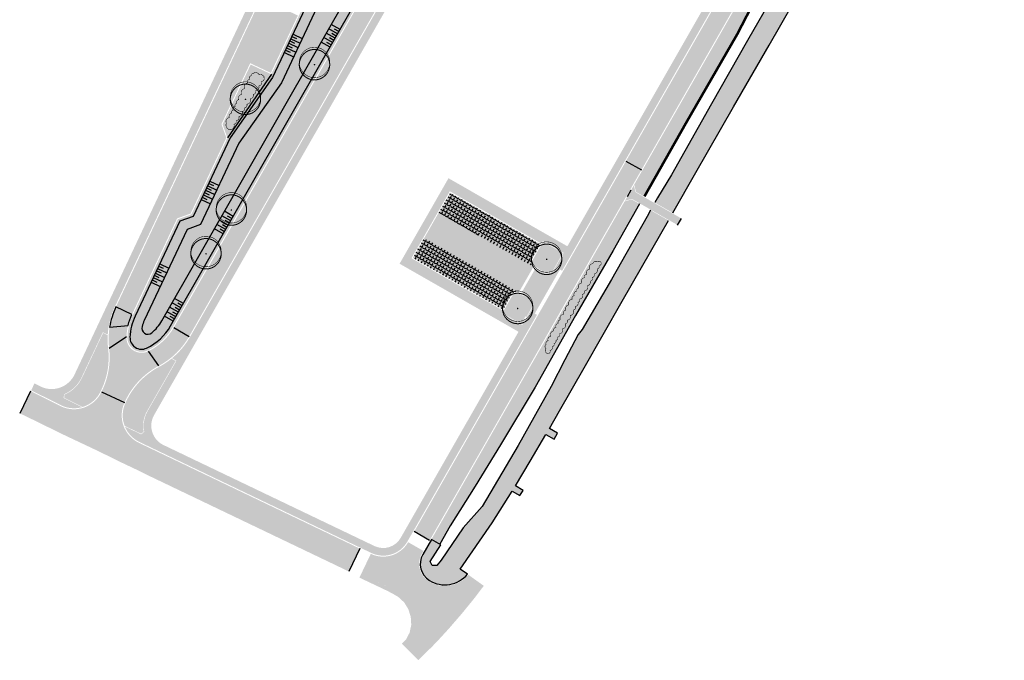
# Model space of a CAD drawing. Header units: inches. Extents: x 210501 to 210698, y 486425 to 486655.
# Tile 1 of 3: x 210501 to 210695, y 486425 to 486551. Entities that reach past the tile are written whole.
import ezdxf

# ---------------------------------------------------------------- set-up
doc = ezdxf.new("R2010")
doc.units = ezdxf.units.IN
doc.header["$MEASUREMENT"] = 0
doc.layers.add('KL_BSS_1', color=7, linetype='Continuous', true_color=0x992600)
for name, color, linetype in [('KL_GAZON', 73, 'Continuous'), ('KL_GROEN', 84, 'Continuous'), ('KL_HAAG_2', 64, 'Continuous'), ('KL_PARKEREN', 251, 'Continuous'), ('KL_VOETPAD_1', 25, 'Continuous'), ('KL_VOETPAD_2', 253, 'Continuous'), ('KL_WADI', 71, 'Continuous'), ('NW_BOOM', 88, 'Continuous'), ('NW_WADI', 3, 'Continuous')]:
    doc.layers.add(name, color=color, linetype=linetype)
doc.linetypes.add('BATTING', pattern='A,0.00254,-2.54,[134,ltypeshp.shx,S=2.54,R=0,X=-2.54,Y=0],-5.08,[134,ltypeshp.shx,S=2.54,R=180,X=2.54,Y=0],-2.54', length=10.16254)
pattern_1 = [(59.99999999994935, (0.00184568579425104, -0.001056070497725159), (-0.6049187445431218, 0.3492500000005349), [0.5079999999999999, -0.1905]), (149.9999999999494, (0.00184568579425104, -0.001056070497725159), (-0.3492500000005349, -0.6049187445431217), [0.5079999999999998, -0.1904999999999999])]

# ---------------------------------------------------------------- blocks, each defined once
blk = doc.blocks.new('TALUD')
at = {"color": 6}
for p, q in [((0, 0), (0.0001038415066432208, -4.000000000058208)), ((1.999999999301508, 5.192076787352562e-05), (2.000103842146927, -4.000000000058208)), ((3.999999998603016, 0.0001038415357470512), (4.000103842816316, -4.000000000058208)), ((5.999999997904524, 0.0001557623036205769), (6.000103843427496, -4.000000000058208)), ((7.999999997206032, 0.0002076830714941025), (8.000103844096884, -4.000000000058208))]:
    blk.add_line(p, q, dxfattribs=at)
for p, q in [((0.999999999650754, 2.596038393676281e-05), (1.000051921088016, -2.000000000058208)), ((2.999999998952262, 7.788115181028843e-05), (3.000051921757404, -2.000000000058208)), ((4.99999999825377, 0.000129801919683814), (5.00005192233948, -2.000000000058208)), ((6.999999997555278, 0.0001817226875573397), (7.000051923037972, -2.000000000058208))]:
    blk.add_line(p, q)
blk = doc.blocks.new('BOOM_G')
for points, const_width in [([(-2.325170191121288, -1.8956749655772, -49.80101822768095), (-2.165600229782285, -2.076096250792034, -0.5373179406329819)], 0.2), ([(-2.16521681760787, -2.076496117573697, -0.4799778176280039), (-1.555955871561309, 2.564956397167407, -1.975559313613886)], 0.2), ([(-2.314667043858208, -1.450824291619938, -996.703270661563), (-2.307040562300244, -1.460140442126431, -0.5373179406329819)], 0.09999999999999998)]:
    blk.add_lwpolyline(points, format="xyb", dxfattribs=dict(const_width=const_width))
at = {"const_width": 0.15}
blk.add_lwpolyline([(-0.05153804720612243, -0.05448696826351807, 1), (0.05153804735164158, 0.05448696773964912, 1)], format="xyb", close=True, dxfattribs=at)

msp = doc.modelspace()

# ---------------------------------------------------------------- hatches: boundary and pattern name
at = {"layer": 'KL_BSS_1', "ltscale": 0.2}
for points in [[(210564.9730872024, 486582.4910697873), (210570.2543213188, 486593.7101478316), (210576.642928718, 486607.2816508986), (210579.9862977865, 486614.3840662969), (210584.6060121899, 486624.1978589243), (210581.4393281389, 486625.6885339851), (210519.6289514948, 486494.3829673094), (210522.795635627, 486492.892292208), (210531.7097077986, 486511.828712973), (210540.4408045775, 486530.3764338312), (210546.1053926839, 486542.4098818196), (210551.4292321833, 486553.7194677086), (210559.649247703, 486571.1814838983)], [(210610.3911856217, 486622.0244826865), (210607.3529894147, 486623.7621143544), (210531.0335776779, 486490.3199404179), (210534.0717738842, 486488.5823087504)], [(210666.1444234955, 486596.4375161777), (210663.1062281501, 486598.1751493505), (210620.1746509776, 486523.1105904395), (210623.2128471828, 486521.3729587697)], [(210623.2128471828, 486521.3729587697), (210620.1746509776, 486523.1105904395), (210578.4345904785, 486450.1293622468), (210581.4727866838, 486448.391730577)], [(210599.0709952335, 486497.2897857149), (210601.9504991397, 486502.3245108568), (210583.2872938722, 486512.9985339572), (210580.407789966, 486507.9638088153)], [(210522.0335755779, 486490.7422375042), (210518.3934631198, 486490.3929021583, 0.06995681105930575), (210518.3061451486, 486486.2168481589), (210521.7108843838, 486488.4840654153, -0.04971193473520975)], [(210534.0717738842, 486488.5823087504), (210531.0335776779, 486490.3199404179, -0.1527952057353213), (210525.9989490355, 486485.6482047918), (210528.0580176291, 486482.7665430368, 0.1422533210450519)], [(210525.9989490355, 486485.6482047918, -0.5653393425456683), (210521.7108843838, 486488.4840654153), (210518.3061451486, 486486.2168481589, -0.1408336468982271), (210516.977521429, 486478.0383857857), (210516.8019180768, 486477.6662254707), (210521.3473694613, 486475.5824983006), (210521.4994165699, 486475.904735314, -0.1623723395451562), (210528.0580176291, 486482.7665430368)], [(210521.3473694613, 486475.5824983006), (210516.8019180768, 486477.6662254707, -0.4206816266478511), (210508.69633885, 486474.8580561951), (210502.8323163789, 486477.7846388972), (210500.6706441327, 486473.425979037), (210501.8148461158, 486472.8909437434), (210509.3688461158, 486469.1909437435), (210516.1358461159, 486465.9979437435), (210520.6108461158, 486463.7969437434), (210524.1048461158, 486462.1429437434), (210526.1097659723, 486461.1455814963), (210565.5555849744, 486442.2730820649), (210567.7135238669, 486446.7834367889), (210524.1841170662, 486467.6096922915, -0.4126392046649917)]]:
    msp.add_hatch(color=256, dxfattribs=at).paths.add_polyline_path(points)
h = msp.add_hatch(color=256, dxfattribs=at)
edge = h.paths.add_edge_path()
edge.add_arc((210533.2004545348, 486487.9943598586), 14.99999999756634, 154.7919025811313, 170.7987444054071)
edge.add_line((210518.3934631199, 486490.3929021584), (210522.0335755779, 486490.7422375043))
edge.add_arc((210533.2004528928, 486487.9943564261), 11.49999997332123, 154.7991687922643, 166.1756485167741, ccw=False)
edge.add_line((210522.7950128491, 486492.8909692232), (210519.6289514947, 486494.3829673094))
h = msp.add_hatch(color=256, dxfattribs=at)
h.dxf.hatch_style = 1
h.paths.add_polyline_path([(210592.1448461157, 486439.4469437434), (210589.7178461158, 486441.1869437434), (210589.1097401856, 486441.6331606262, -0.3794722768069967), (210581.3199131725, 486440.3401031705, -0.4448614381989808), (210580.2790467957, 486446.3045126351), (210577.2430696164, 486448.0460242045, -0.392911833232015), (210569.8784941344, 486445.7476261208), (210567.9502765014, 486441.7277726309), (210570.6412324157, 486440.4303353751), (210571.6925392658, 486439.9326395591), (210572.7438461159, 486439.4349437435), (210573.6298461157, 486439.0039437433), (210574.5048461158, 486438.5529437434), (210575.7218461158, 486437.8339437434), (210577.0428461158, 486436.6029437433), (210577.9788461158, 486435.0829437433), (210578.4788461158, 486433.4159437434), (210578.5888461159, 486431.6799437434), (210578.2338461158, 486429.9449437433), (210577.3848461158, 486428.3749437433), (210576.5658461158, 486427.4509437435), (210579.2408461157, 486424.7759437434), (210582.1308461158, 486427.6479437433), (210583.2858461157, 486428.8529437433), (210585.3238461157, 486431.0829437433), (210587.8278461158, 486433.9769437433), (210590.3288461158, 486437.0469437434)])
h = msp.add_hatch(color=16, dxfattribs=at)
h.dxf.hatch_style = 1
h.paths.add_polyline_path([(210575.7218461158, 486437.8339437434), (210574.5048461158, 486438.5529437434), (210573.6298461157, 486439.0039437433), (210570.6412324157, 486440.4303353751), (210567.9502765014, 486441.7277726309), (210567.6369050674, 486441.0634648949), (210571.3848461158, 486439.2844437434), (210572.4178461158, 486438.7989437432), (210573.3168461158, 486438.3599437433), (210574.1678461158, 486437.9159437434), (210575.2858461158, 486437.2589437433), (210576.4488461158, 486436.1889437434), (210577.2818461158, 486434.8389437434), (210577.7518461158, 486433.3409437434), (210577.8528461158, 486431.7689437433), (210577.5248461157, 486430.2119437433), (210576.7918461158, 486428.8309437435), (210575.985360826, 486428.0517969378), (210576.5658461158, 486427.4509437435), (210577.3848461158, 486428.3749437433), (210578.2338461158, 486429.9449437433), (210578.5888461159, 486431.6799437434), (210578.4788461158, 486433.4159437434), (210577.9788461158, 486435.0829437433), (210577.0428461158, 486436.6029437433)])
at = {"layer": 'KL_GAZON', "ltscale": 0.2}
h = msp.add_hatch(color=256, dxfattribs=at)
h.dxf.hatch_style = 1
edge = h.paths.add_edge_path()
edge.add_line((210530.8599651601, 486490.4192313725), (210607.1793782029, 486623.8614075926))
edge.add_arc((210601.9710418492, 486626.8402047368), 6.000000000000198, 330.2335208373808, 420.2019787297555)
edge.add_line((210604.952705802, 486632.046900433), (210601.4131106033, 486634.073883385))
edge.add_arc((210596.4436706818, 486625.3960572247), 9.999999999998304, 60.20197872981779, 154.7919028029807)
edge.add_line((210587.3960019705, 486629.6551288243), (210586.5911418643, 486627.9453412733))
edge.add_line((210586.5911418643, 486627.9453412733), (210587.5488612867, 486625.2839932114))
edge.add_line((210587.5488612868, 486625.2839932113), (210582.7933159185, 486615.1816509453))
edge.add_line((210582.7933159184, 486615.1816509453), (210577.816884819, 486604.6100747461))
edge.add_line((210577.8168848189, 486604.6100747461), (210573.0613394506, 486594.5077324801))
edge.add_line((210573.0613394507, 486594.5077324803), (210569.3106729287, 486580.6702595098))
edge.add_line((210569.3106729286, 486580.6702595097), (210563.8164705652, 486568.9987668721))
edge.add_line((210563.8164705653, 486568.9987668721), (210555.7668179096, 486551.898657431))
edge.add_line((210555.7668179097, 486551.8986574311), (210550.2726155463, 486540.2271647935))
edge.add_line((210550.2726155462, 486540.2271647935), (210541.6147606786, 486527.7048576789))
edge.add_line((210541.6147606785, 486527.7048576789), (210534.5167259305, 486512.6262976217))
edge.add_line((210534.5167259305, 486512.6262976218), (210531.8553778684, 486511.6685781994))
edge.add_line((210531.8553778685, 486511.6685781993), (210522.9765872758, 486492.8071073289))
edge.add_arc((210533.2004529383, 486487.9943564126), 11.3000000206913, 154.7919028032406, 177.5594016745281)
edge.add_arc((210524.7081631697, 486488.3563169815), 2.799999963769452, 177.5594016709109, 295.4842212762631)
edge.add_arc((210521.050931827, 486496.0292992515), 11.29999984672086, 295.4842212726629, 330.2335208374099)
edge = h.paths.add_edge_path(flags=16)
edge.add_arc((210524.7081630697, 486488.3563168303), 2.299999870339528, 177.5594027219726, 295.4842194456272)
edge.add_arc((210521.0509320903, 486496.0292989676), 10.79999947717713, 295.4842194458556, 330.2335208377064)
edge.add_line((210530.4259370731, 486490.6674643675), (210606.7453501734, 486624.1096406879))
edge.add_arc((210601.9710418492, 486626.8402047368), 5.499999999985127, 330.2335208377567, 420.2019787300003)
edge.add_line((210604.704233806, 486631.613009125), (210601.4954260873, 486633.4505634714))
edge.add_arc((210597.5198741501, 486626.5083025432), 7.999999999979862, 60.20197872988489, 154.7919028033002)
edge.add_line((210590.281739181, 486629.9155598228), (210583.157491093, 486614.7813140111))
edge.add_line((210583.1574910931, 486614.7813140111), (210578.3574765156, 486604.5845045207))
edge.add_line((210578.3574765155, 486604.5845045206), (210573.4255146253, 486594.1073955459))
edge.add_line((210573.4255146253, 486594.1073955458), (210569.9760099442, 486580.9096893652))
edge.add_line((210569.9760099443, 486580.9096893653), (210564.0559004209, 486568.3334298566))
edge.add_line((210564.0559004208, 486568.3334298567), (210556.4321549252, 486552.1380872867))
edge.add_line((210556.4321549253, 486552.1380872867), (210550.5120454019, 486539.561827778))
edge.add_line((210550.5120454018, 486539.561827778), (210542.1553523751, 486527.6792874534))
edge.add_line((210542.1553523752, 486527.6792874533), (210534.8809011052, 486512.2259606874))
edge.add_line((210534.8809011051, 486512.2259606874), (210532.219553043, 486511.268241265))
edge.add_line((210532.2195530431, 486511.2682412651), (210523.4289707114, 486492.5941537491))
edge.add_arc((210533.2004529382, 486487.9943564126), 10.80000002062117, 154.7919028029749, 177.5594027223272)
edge = h.paths.add_edge_path(flags=0)
edge.add_arc((210525.927605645, 486490.2002297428), 1.199999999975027, 163.1270474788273, 309.91628131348)
edge.add_arc((210521.050933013, 486496.0292979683), 8.799998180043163, 309.9162813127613, 330.2335208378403)
edge.add_line((210528.689824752, 486491.6603963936), (210605.0092380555, 486625.1025730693))
edge.add_arc((210601.9710418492, 486626.8402047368), 3.500000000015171, 330.2335208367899, 420.2019787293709)
edge.add_line((210603.7103458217, 486629.8774438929), (210600.501538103, 486631.7149982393))
edge.add_arc((210597.5198741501, 486626.5083025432), 5.999999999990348, 60.20197872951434, 154.7919028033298)
edge.add_line((210592.0912729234, 486629.0637455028), (210584.9670248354, 486613.9294996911))
edge.add_line((210584.9670248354, 486613.9294996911), (210580.1670102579, 486603.7326902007))
edge.add_line((210580.1670102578, 486603.7326902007), (210575.3137711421, 486593.4228142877))
edge.add_line((210575.3137711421, 486593.4228142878), (210571.864266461, 486580.2251081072))
edge.add_line((210571.864266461, 486580.2251081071), (210565.8654341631, 486567.4816155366))
edge.add_line((210565.8654341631, 486567.4816155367), (210558.2416886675, 486551.2862729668))
edge.add_line((210558.2416886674, 486551.2862729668), (210552.2477316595, 486538.5531371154))
edge.add_line((210552.2477316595, 486538.5531371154), (210543.8910386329, 486526.6705967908))
edge.add_line((210543.8910386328, 486526.6705967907), (210536.3376018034, 486510.6246129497))
edge.add_line((210536.3376018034, 486510.6246129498), (210533.6762537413, 486509.6668935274))
edge.add_line((210533.6762537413, 486509.6668935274), (210525.2384485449, 486491.7422206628))
edge.add_arc((210533.1998071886, 486487.9945153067), 8.799348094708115, 154.7919028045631, 163.1270474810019)
h = msp.add_hatch(color=256, dxfattribs=at)
h.dxf.hatch_style = 1
edge = h.paths.add_edge_path()
edge.add_line((210625.8459481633, 486514.9394610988), (210629.393031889, 486512.9107820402))
edge.add_line((210629.393031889, 486512.9107820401), (210633.9303500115, 486520.8516782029))
edge.add_line((210633.9303500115, 486520.851678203), (210641.3664614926, 486533.8042201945))
edge.add_line((210641.3664614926, 486533.8042201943), (210648.3842852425, 486545.9700809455))
edge.add_line((210648.3842852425, 486545.9700809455), (210655.5805365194, 486558.4985332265))
edge.add_line((210655.5805365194, 486558.4985332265), (210662.4173049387, 486570.43978105))
edge.add_line((210662.4173049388, 486570.43978105), (210670.6788461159, 486584.9519437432))
edge.add_line((210670.6788461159, 486584.9519437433), (210679.7058461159, 486600.6759437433))
edge.add_line((210679.705846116, 486600.6759437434), (210686.702846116, 486612.8909437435))
edge.add_line((210686.702846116, 486612.8909437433), (210690.589846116, 486619.6919437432))
edge.add_line((210690.589846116, 486619.6919437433), (210692.3938461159, 486617.9189437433))
edge.add_line((210692.393846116, 486617.9189437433), (210694.747846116, 486622.0609437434))
edge.add_line((210694.747846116, 486622.0609437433), (210692.6697611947, 486623.237678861))
edge.add_arc((210680.266668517, 486631.8500706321), 15.09999999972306, 291.3008393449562, 325.2248708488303, ccw=False)
edge.add_line((210685.7519681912, 486617.7816134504), (210682.9161273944, 486616.675917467))
edge.add_line((210682.9161273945, 486616.675917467), (210681.1250300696, 486613.0060888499))
edge.add_line((210681.1250300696, 486613.00608885), (210681.7181983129, 486612.1601057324))
edge.add_line((210681.7181983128, 486612.1601057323), (210677.7902991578, 486605.2094173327))
edge.add_line((210677.7902991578, 486605.2094173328), (210676.6078461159, 486602.7599437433))
edge.add_line((210676.607846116, 486602.7599437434), (210667.0838461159, 486587.2379437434))
edge.add_line((210667.083846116, 486587.2379437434), (210662.707342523, 486579.1634247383))
edge.add_line((210662.7073425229, 486579.1634247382), (210657.2351025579, 486569.6242864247))
edge.add_line((210657.235102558, 486569.6242864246), (210649.0473318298, 486555.2690108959))
edge.add_line((210649.0473318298, 486555.269010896), (210648.3083545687, 486554.1867569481))
edge.add_line((210648.3083545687, 486554.1867569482), (210644.1378212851, 486546.8777443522))
edge.add_line((210644.1378212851, 486546.8777443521), (210637.0231884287, 486534.3886422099))
edge.add_line((210637.0231884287, 486534.3886422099), (210629.1416073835, 486520.3973115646))
edge.add_line((210629.1416073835, 486520.3973115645), (210626.3592156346, 486515.8754830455))
edge.add_line((210626.3592156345, 486515.8754830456), (210625.8459481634, 486514.9394610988))
edge = h.paths.add_edge_path()
edge.add_line((210628.5496428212, 486511.4347416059), (210625.0284437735, 486513.4486164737))
edge.add_line((210625.0284437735, 486513.4486164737), (210624.3555636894, 486512.2215164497))
edge.add_line((210624.3555636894, 486512.2215164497), (210617.2991401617, 486499.7671802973))
edge.add_line((210617.2991401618, 486499.7671802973), (210611.5358059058, 486489.9604357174))
edge.add_line((210611.5358059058, 486489.9604357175), (210610.7693431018, 486488.9517857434))
edge.add_line((210610.7693431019, 486488.9517857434), (210608.1224093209, 486483.9419826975))
edge.add_line((210608.1224093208, 486483.9419826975), (210605.4488743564, 486478.6895412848))
edge.add_line((210605.4488743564, 486478.6895412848), (210598.9200703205, 486467.0791800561))
edge.add_line((210598.9200703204, 486467.0791800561), (210591.8124692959, 486455.1025811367))
edge.add_line((210591.812469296, 486455.1025811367), (210588.0792780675, 486450.8646334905))
edge.add_line((210588.0792780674, 486450.8646334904), (210583.7610262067, 486444.4894818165))
edge.add_line((210583.7610262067, 486444.4894818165), (210582.8633843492, 486443.4495899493))
edge.add_line((210582.8633843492, 486443.4495899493), (210581.988870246, 486443.4495899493))
edge.add_line((210581.988870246, 486443.4495899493), (210581.5918432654, 486444.2378762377))
edge.add_line((210581.5918432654, 486444.2378762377), (210583.6818461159, 486447.5139437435))
edge.add_line((210583.6818461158, 486447.5139437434), (210581.8125925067, 486448.5830235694))
edge.add_line((210581.8125925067, 486448.5830235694), (210580.1235122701, 486445.6297180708))
edge.add_arc((210583.4221252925, 486443.7431465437), 3.799999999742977, 150.2335207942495, 238.2945195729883)
edge.add_arc((210584.4696016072, 486445.4387924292), 5.793093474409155, 238.2945195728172, 320.7049321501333)
edge.add_line((210588.9528461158, 486441.7699437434), (210587.5178461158, 486442.7599437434))
edge.add_line((210587.5178461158, 486442.7599437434), (210593.8148461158, 486451.8469437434))
edge.add_line((210593.8148461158, 486451.8469437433), (210597.7728461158, 486458.1229437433))
edge.add_line((210597.7728461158, 486458.1229437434), (210599.2376404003, 486457.221531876))
edge.add_line((210599.2376404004, 486457.221531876), (210599.8808041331, 486458.2242815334))
edge.add_line((210599.8808041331, 486458.2242815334), (210598.4118461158, 486459.1259437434))
edge.add_line((210598.4118461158, 486459.1259437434), (210601.2708461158, 486464.0089437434))
edge.add_line((210601.2708461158, 486464.0089437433), (210604.3792379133, 486469.2751917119))
edge.add_line((210604.3792379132, 486469.275191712), (210606.0135045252, 486468.3623293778))
edge.add_line((210606.0135045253, 486468.3623293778), (210606.693112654, 486469.5407358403))
edge.add_line((210606.693112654, 486469.5407358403), (210605.0697830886, 486470.4459574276))
edge.add_line((210605.0697830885, 486470.4459574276), (210607.0488229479, 486473.9103897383))
edge.add_line((210607.0488229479, 486473.9103897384), (210611.9068120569, 486482.4172873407))
edge.add_line((210611.9068120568, 486482.4172873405), (210619.4271787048, 486495.4986783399))
edge.add_line((210619.4271787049, 486495.4986783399), (210627.0205969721, 486508.7587127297))
edge.add_line((210627.0205969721, 486508.7587127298), (210628.5496428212, 486511.4347416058))
h = msp.add_hatch(color=256, dxfattribs=at)
h.dxf.hatch_style = 1
h.paths.add_polyline_path([(210621.7799088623, 486518.4646624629), (210622.1668904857, 486517.0436198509), (210623.6626897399, 486516.1881292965), (210631.8458464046, 486530.5979383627), (210641.9541750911, 486548.1032894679), (210645.6841222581, 486555.3998620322), (210655.4046988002, 486572.2918121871), (210666.8325597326, 486592.3157408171), (210668.4392295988, 486595.1251237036), (210666.3180346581, 486596.3382228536)])
h.paths.add_polyline_path([(210622.8303338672, 486514.7057786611), (210621.3228979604, 486515.5679245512), (210619.9018553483, 486515.180942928), (210581.8125925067, 486448.5830235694), (210583.46482622, 486447.6380636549), (210585.5164700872, 486451.2873812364), (210590.4398204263, 486459.1030175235), (210595.4575560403, 486467.1996169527), (210602.2533576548, 486478.5676423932), (210610.2478423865, 486492.7166605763), (210617.6820236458, 486505.5120656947)])
at = {"layer": 'KL_GAZON', "ltscale": 0.2, "true_color": 0x75b03b}
for points in [[(210585.5213917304, 486516.9047862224), (210583.2872938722, 486512.9985339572), (210601.9504991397, 486502.3245108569, -0.4142135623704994), (210601.5789092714, 486503.6890331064), (210603.316540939, 486506.7272293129)], [(210580.407789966, 486507.9638088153), (210578.1736921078, 486504.0575565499), (210595.9688413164, 486493.8799996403), (210597.7064729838, 486496.9181958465, -0.4142135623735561), (210599.0709952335, 486497.2897857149)]]:
    msp.add_hatch(color=75, dxfattribs=at).paths.add_polyline_path(points)
at = {"layer": 'KL_GROEN', "ltscale": 0.2}
for points in [[(210550.2726155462, 486540.2271647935), (210546.2011646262, 486542.1437470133), (210540.6570412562, 486530.3662057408), (210541.6147606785, 486527.7048576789)], [(210607.7439304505, 486505.0014776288), (210603.8376784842, 486507.235575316), (210603.5894453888, 486506.8015472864), (210601.7525204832, 486503.5897398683, 0.4142135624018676), (210602.0497923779, 486502.4981220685), (210602.9178484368, 486502.0016558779), (210602.8682018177, 486501.914850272), (210604.3947463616, 486501.0417756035), (210605.6793367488, 486501.3915982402)], [(210518.1075543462, 486486.1931480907, -0.04355100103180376), (210518.0237019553, 486488.8347056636), (210517.1092833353, 486489.265156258), (210512.9358825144, 486480.3994804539, -0.186409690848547), (210509.4959544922, 486477.1152778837), (210509.4475707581, 486476.494852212), (210513.0791634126, 486474.682417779, 0.2110045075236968), (210516.621042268, 486477.751571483), (210516.7966456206, 486478.1237317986, 0.1408336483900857)], [(210531.4170054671, 486483.7391032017), (210530.6022576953, 486484.2050808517, -0.04839081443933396), (210528.1514454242, 486482.5897062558, 0.1623723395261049), (210521.6802923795, 486475.8193893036), (210521.5282452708, 486475.49715229, 0.2038568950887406), (210521.352691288, 486470.959771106), (210524.603522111, 486469.4044401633), (210525.1205337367, 486469.8487284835, -0.1811667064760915), (210525.774466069, 486473.8732944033)]]:
    msp.add_hatch(color=256, dxfattribs=at).paths.add_polyline_path(points)
h = msp.add_hatch(color=256, dxfattribs=at)
h.dxf.hatch_style = 1
edge = h.paths.add_edge_path()
edge.add_arc((210604.9645649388, 486485.7868136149), 0.6737539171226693, 144.9050562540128, 254.90505615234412, ccw=False)
edge.add_arc((210604.7195829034, 486486.5877992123), 0.5146776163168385, 123.4803665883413, 233.4803664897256, ccw=False)
edge.add_arc((210604.8838613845, 486487.2255878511), 0.4943279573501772, 94.94846329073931, 204.9484631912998, ccw=False)
edge.add_arc((210605.4172556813, 486487.9860522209), 0.6353179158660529, 94.94846328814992, 204.9484631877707, ccw=False)
edge.add_arc((210606.0443089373, 486488.9362102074), 0.7520292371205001, 94.94846328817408, 204.9484631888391, ccw=False)
edge.add_arc((210606.4272235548, 486489.8937515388), 0.4938684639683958, 94.9484632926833, 204.9484631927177, ccw=False)
edge.add_arc((210606.8735169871, 486490.6132192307), 0.5392092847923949, 94.94846329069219, 204.9484631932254, ccw=False)
edge.add_arc((210607.2725148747, 486491.3576757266), 0.4913598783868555, 94.94846328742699, 204.9484631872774, ccw=False)
edge.add_arc((210607.9261283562, 486492.1709915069), 0.7676271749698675, 94.9484632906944, 204.9484631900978, ccw=False)
edge.add_arc((210608.3922820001, 486493.1834224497), 0.5871580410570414, 94.9484632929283, 204.9484631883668, ccw=False)
edge.add_arc((210608.9977831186, 486494.0736411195), 0.7236772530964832, 94.94846329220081, 204.9484631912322, ccw=False)
edge.add_arc((210609.6374486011, 486495.1212422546), 0.7743457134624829, 94.94846328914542, 204.9484631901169, ccw=False)
edge.add_arc((210610.0129095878, 486496.0984448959), 0.4877708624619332, 94.94846328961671, 204.9484631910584, ccw=False)
edge.add_arc((210610.5675539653, 486496.8619992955), 0.6581311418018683, 94.94846329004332, 204.9484631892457, ccw=False)
edge.add_arc((210610.8802779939, 486497.6895708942), 0.4075209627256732, 94.94846329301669, 204.9484631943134, ccw=False)
edge.add_arc((210611.4924467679, 486498.3967152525), 0.7139409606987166, 94.94846329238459, 204.9484631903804, ccw=False)
edge.add_arc((210612.0958168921, 486499.4173406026), 0.7333887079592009, 94.94846328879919, 204.9484631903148, ccw=False)
edge.add_arc((210612.4641364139, 486500.3487730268), 0.4759978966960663, 94.94846329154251, 204.9484631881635, ccw=False)
edge.add_arc((210613.0655115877, 486501.1218656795), 0.7085512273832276, 94.94846328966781, 204.9484631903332, ccw=False)
edge.add_arc((210613.6999736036, 486502.1513694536), 0.7671676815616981, 94.94846328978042, 204.9484631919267, ccw=False)
edge.add_arc((210614.249421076, 486502.7434977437), 0.6392477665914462, 54.37454478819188, 164.3745446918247, ccw=False)
edge.add_arc((210614.9110440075, 486503.0074610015), 0.3860463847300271, 28.531275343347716, 138.5312752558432, ccw=False)
edge.add_arc((210614.8038812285, 486502.9845538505), 0.4921174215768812, -85.08733423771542, 24.9126656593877, ccw=False)
edge.add_arc((210614.4306609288, 486502.3013271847), 0.4579783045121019, -85.0873342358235, 24.912665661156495, ccw=False)
edge.add_arc((210613.8737879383, 486501.5681739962), 0.6572494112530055, -85.08733423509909, 24.912665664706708, ccw=False)
edge.add_arc((210613.4788696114, 486500.7037762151), 0.4974947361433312, -85.08733423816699, 24.912665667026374, ccw=False)
edge.add_arc((210613.0419321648, 486499.9853844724), 0.5287402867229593, -85.08733423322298, 24.912665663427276, ccw=False)
edge.add_arc((210612.538559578, 486499.2037631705), 0.6049416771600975, -85.08733423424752, 24.91266566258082, ccw=False)
edge.add_arc((210611.9158014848, 486498.2877405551), 0.7437707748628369, -85.08733423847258, 24.912665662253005, ccw=False)
edge.add_arc((210611.5630958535, 486497.3533037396), 0.4591208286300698, -85.0873342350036, 24.91266566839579, ccw=False)
edge.add_arc((210610.9909351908, 486496.6118663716), 0.6742134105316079, -85.08733423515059, 24.912665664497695, ccw=False)
edge.add_arc((210610.6518370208, 486495.7558180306), 0.4375494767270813, -85.08733423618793, 24.91266566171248, ccw=False)
edge.add_arc((210610.1636320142, 486495.0757242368), 0.5796074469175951, -85.0873342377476, 24.912665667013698, ccw=False)
edge.add_arc((210609.7652521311, 486494.2901636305), 0.4939802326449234, -85.08733423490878, 24.912665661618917, ccw=False)
edge.add_arc((210609.1119407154, 486493.4749176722), 0.7669814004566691, -85.08733423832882, 24.912665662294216, ccw=False)
edge.add_arc((210608.5862491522, 486492.4360884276), 0.6520459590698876, -85.08733423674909, 24.912665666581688, ccw=False)
edge.add_arc((210608.194827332, 486491.5787059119), 0.4931481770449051, -85.08733423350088, 24.912665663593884, ccw=False)
edge.add_arc((210607.5952939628, 486490.7892994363), 0.7076074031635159, -85.08733423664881, 24.91266566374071, ccw=False)
edge.add_arc((210607.0414395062, 486489.7989072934), 0.6774919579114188, -85.0873342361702, 24.9126656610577, ccw=False)
edge.add_arc((210606.6769870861, 486488.9276861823), 0.4658145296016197, -85.08733423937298, 24.912665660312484, ccw=False)
edge.add_arc((210606.3126535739, 486488.2758394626), 0.4456961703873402, -85.0873342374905, 24.91266566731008, ccw=False)
edge.add_arc((210605.9512601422, 486487.6462029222), 0.4405548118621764, -85.08733423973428, 24.912665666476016, ccw=False)
edge.add_arc((210605.5919831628, 486487.0228763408), 0.4377357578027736, -85.08733423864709, 24.912665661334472, ccw=False)
edge.add_arc((210605.1443415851, 486486.3614293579), 0.5348999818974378, -85.08733423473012, 24.91266566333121, ccw=False)
edge.add_arc((210604.7472903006, 486485.6228072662), 0.4882939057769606, -85.0873342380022, 24.91266566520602, ccw=False)
h = msp.add_hatch(color=256, dxfattribs=at)
edge = h.paths.add_edge_path()
edge.add_line((210600.3032126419, 486491.9916085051), (210600.1005067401, 486492.1075418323))
edge.add_line((210600.1005067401, 486492.1075418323), (210600.338810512, 486492.5242087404))
edge.add_line((210600.3388105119, 486492.5242087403), (210600.5415164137, 486492.4082754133))
edge.add_line((210600.5415164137, 486492.4082754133), (210601.7657718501, 486494.5488488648))
edge.add_line((210601.7657718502, 486494.5488488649), (210601.4159492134, 486495.833439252))
edge.add_line((210601.4159492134, 486495.8334392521), (210599.8894046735, 486496.7065139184))
edge.add_line((210599.8894046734, 486496.7065139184), (210599.8397580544, 486496.6197083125))
edge.add_line((210599.8397580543, 486496.6197083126), (210598.9717019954, 486497.1161745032))
edge.add_arc((210598.5745290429, 486496.4217296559), 0.8000000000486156, 60.23352084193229, 150.2335208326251)
edge.add_line((210597.8800841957, 486496.8189026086), (210596.0431592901, 486493.6070951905))
edge.add_line((210596.04315929, 486493.6070951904), (210595.7949261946, 486493.173067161))
edge.add_line((210595.7949261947, 486493.173067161), (210599.7011781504, 486490.9389694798))
edge.add_line((210599.7011781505, 486490.9389694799), (210600.3032126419, 486491.9916085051))
at = {"layer": 'KL_PARKEREN', "ltscale": 0.2}
for points in [[(210555.5006831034, 486551.8028854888), (210551.4292321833, 486553.7194677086), (210546.1053926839, 486542.4098818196), (210550.176843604, 486540.4932995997)], [(210541.3985239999, 486527.7150857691), (210540.4408045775, 486530.3764338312), (210531.7097077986, 486511.828712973), (210534.3710558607, 486512.7864323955)]]:
    msp.add_hatch(color=256, dxfattribs=at).paths.add_polyline_path(points)
at = {"layer": 'KL_PARKEREN'}
h = msp.add_hatch(dxfattribs=at)
h.set_pattern_fill('ANGLE', color=256, scale=0.1, angle=59.99999999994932, style=0)
h.set_pattern_definition(pattern_1)
h.paths.add_polyline_path([(210585.5213917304, 486516.9047862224), (210583.2872938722, 486512.9985339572), (210601.9504991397, 486502.3245108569, -0.4142135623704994), (210601.5789092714, 486503.6890331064), (210603.316540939, 486506.7272293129)])
h = msp.add_hatch(dxfattribs=at)
h.set_pattern_fill('ANGLE', color=256, scale=0.1, angle=59.99999999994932, style=0)
h.set_pattern_definition(pattern_1)
h.paths.add_polyline_path([(210580.407789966, 486507.9638088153), (210578.1736921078, 486504.0575565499), (210595.9688413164, 486493.8799996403), (210597.7064729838, 486496.9181958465, -0.4142135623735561), (210599.0709952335, 486497.2897857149)])
at = {"layer": 'KL_VOETPAD_1', "ltscale": 0.2}
h = msp.add_hatch(color=256, dxfattribs=at)
h.dxf.hatch_style = 1
h.paths.add_polyline_path([(210511.4882555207, 486481.08093191), (210512.8454058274, 486480.4420711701), (210517.0613973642, 486489.3982236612), (210518.0300390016, 486488.9422482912, -0.09467201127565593), (210519.4479980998, 486494.4681486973), (210581.2583747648, 486625.7737154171), (210579.98641564, 486626.5935502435)])
h = msp.add_hatch(color=256, dxfattribs=at)
h.dxf.hatch_style = 1
h.paths.add_polyline_path([(210580.7737840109, 486566.8151543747), (210581.518483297, 486568.1172384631), (210583.1071751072, 486570.8950178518), (210581.8050910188, 486571.6397171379), (210534.245385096, 486488.4830155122, -0.09144281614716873), (210530.685401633, 486484.2727283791), (210531.553457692, 486483.7762621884), (210525.861272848, 486473.8236498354), (210527.1633569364, 486473.0789505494)])
h = msp.add_hatch(color=256, dxfattribs=at)
h.dxf.hatch_style = 1
h.paths.add_polyline_path([(210645.7967896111, 486568.3129688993), (210645.5363727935, 486568.4619087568), (210644.4947055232, 486569.0576681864), (210608.6250819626, 486506.3407207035), (210607.8803826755, 486505.0386366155), (210606.2916908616, 486502.2608572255), (210607.1597469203, 486501.7643910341), (210607.5937749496, 486501.5161579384)])
h = msp.add_hatch(color=256, dxfattribs=at)
h.dxf.hatch_style = 1
h.paths.add_polyline_path([(210575.7673785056, 486448.8900240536), (210577.0694625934, 486448.1453247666), (210602.6291130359, 486492.8355973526), (210602.1950850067, 486493.0838304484), (210601.3270289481, 486493.5802966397), (210599.7383371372, 486490.8025172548), (210598.9936378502, 486489.5004331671)])
at = {"layer": 'KL_VOETPAD_2', "ltscale": 0.2}
h = msp.add_hatch(color=256, dxfattribs=at)
h.dxf.hatch_style = 1
h.paths.add_polyline_path([(210577.9007876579, 486503.9832385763), (210585.4470737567, 486517.1776906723), (210603.502639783, 486506.8511939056), (210603.8005194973, 486507.3720275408), (210607.8803826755, 486505.0386366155), (210608.6250819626, 486506.3407207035), (210585.1875686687, 486519.7453076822), (210575.556124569, 486502.9050201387), (210598.9936378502, 486489.5004331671), (210599.7383371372, 486490.8025172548), (210595.6584739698, 486493.1359081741), (210595.9563536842, 486493.6567418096)])
h = msp.add_hatch(color=256, dxfattribs=at)
h.dxf.hatch_style = 1
h.paths.add_polyline_path([(210621.7096979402, 486518.3419007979), (210619.9720662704, 486515.3037045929), (210621.3365885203, 486515.6752944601), (210630.3419047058, 486510.5248954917), (210631.0870842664, 486511.8267048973), (210622.0812878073, 486516.9773785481)])
h = msp.add_hatch(color=256, dxfattribs=at)
h.dxf.hatch_style = 1
h.paths.add_polyline_path([(210601.5015518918, 486495.8996805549), (210601.873141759, 486494.535158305), (210601.3270289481, 486493.5802966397), (210602.1950850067, 486493.0838304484), (210607.1597469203, 486501.7643910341), (210606.2916908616, 486502.2608572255), (210605.7455780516, 486501.3059955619), (210604.3810558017, 486500.9344056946), (210602.8185551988, 486501.828044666), (210602.3845271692, 486502.0762777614), (210599.505023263, 486497.0415526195), (210599.9390512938, 486496.7933195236)], flags=17)
h = msp.add_hatch(color=256, dxfattribs=at)
h.dxf.hatch_style = 1
h.paths.add_polyline_path([(210504.731667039, 486478.736676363), (210503.5876419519, 486479.3076298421), (210502.921178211, 486477.9638143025), (210508.7856490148, 486475.037007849, 0.1860204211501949), (210512.9381429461, 486474.6410354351), (210509.3426355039, 486476.4354606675), (210509.4010454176, 486477.1844522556, 0.1888431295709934), (210512.8454058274, 486480.4420711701), (210511.4882555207, 486481.08093191, -0.4209493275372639)])
h = msp.add_hatch(color=256, dxfattribs=at)
h.dxf.hatch_style = 1
h.paths.add_polyline_path([(210569.9648117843, 486445.9280402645, 0.3929122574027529), (210577.0694625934, 486448.1453247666), (210575.7673785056, 486448.8900240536, -0.3929122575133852), (210570.6121934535, 486447.2811466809), (210529.0014040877, 486467.1894568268, -0.4358406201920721), (210527.1633569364, 486473.0789505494), (210525.861272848, 486473.8236498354, 0.1838042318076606), (210525.2303178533, 486469.8112194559), (210524.6192158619, 486469.2860756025), (210521.4066854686, 486470.8230820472, 0.1860204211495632), (210524.2704346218, 486467.7901064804)])
at = {"layer": 'KL_WADI'}
h = msp.add_hatch(color=256, dxfattribs=at)
h.set_gradient(color1=(232, 255, 209), color2=(179, 255, 102), name='SPHERICAL')
edge = h.paths.add_edge_path()
edge.add_line((210532.2195530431, 486511.2682412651), (210523.4283672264, 486492.5928715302))
edge.add_arc((210533.2004529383, 486487.9943564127), 10.80000002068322, 154.7994209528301, 177.559413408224)
edge.add_arc((210524.7081630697, 486488.3563168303), 2.299999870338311, 177.5594528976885, 295.4841899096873)
edge.add_arc((210521.0509320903, 486496.0292989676), 10.79999947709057, 295.4842131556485, 330.233534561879)
edge.add_line((210530.4259383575, 486490.6674666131), (210606.7453501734, 486624.1096406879))
edge.add_arc((210601.9710418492, 486626.8402047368), 5.500000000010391, 330.2335208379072, 420.2019787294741)
edge.add_line((210604.704233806, 486631.613009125), (210601.4954260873, 486633.4505634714))
edge.add_arc((210597.5198741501, 486626.5083025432), 7.999999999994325, 60.20197872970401, 154.7919028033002)
edge.add_line((210590.281739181, 486629.9155598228), (210583.157491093, 486614.7813140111))
edge.add_line((210583.1574910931, 486614.7813140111), (210578.3574765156, 486604.5845045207))
edge.add_line((210578.3574765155, 486604.5845045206), (210573.4255146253, 486594.1073955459))
edge.add_line((210573.4255146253, 486594.1073955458), (210569.9760099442, 486580.9096893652))
edge.add_line((210569.9760099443, 486580.9096893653), (210564.0559004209, 486568.3334298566))
edge.add_line((210564.0559004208, 486568.3334298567), (210556.4321549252, 486552.1380872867))
edge.add_line((210556.4321549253, 486552.1380872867), (210550.5120454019, 486539.561827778))
edge.add_line((210550.5120454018, 486539.561827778), (210542.1553523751, 486527.6792874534))
edge.add_line((210542.1553523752, 486527.6792874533), (210534.8809011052, 486512.2259606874))
edge.add_line((210534.8809011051, 486512.2259606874), (210532.219553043, 486511.268241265))

# ---------------------------------------------------------------- linework, layer by layer
at = {"layer": 'KL_BSS_1', "ltscale": 0.2}
for points in [[(210620.1746509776, 486523.1105904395), (210623.2128471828, 486521.3729587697)], [(210522.7956355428, 486492.8922922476), (210519.6289514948, 486494.3829673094)], [(210518.3934631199, 486490.3929021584), (210522.0335755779, 486490.7422375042)], [(210531.0335776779, 486490.3199404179), (210534.0717738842, 486488.5823087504)], [(210521.7108843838, 486488.4840654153), (210518.3061451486, 486486.2168481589)], [(210525.9989490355, 486485.6482047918), (210528.0580176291, 486482.7665430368)], [(210502.8323163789, 486477.7846388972), (210500.6706441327, 486473.425979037)], [(210516.8019180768, 486477.6662254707), (210521.3473694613, 486475.5824983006)], [(210581.4687886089, 486448.3940171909), (210578.4345904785, 486450.129362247)], [(210567.7135238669, 486446.7834367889), (210565.5555849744, 486442.2730820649)]]:
    msp.add_lwpolyline(points, dxfattribs=at)
msp.add_lwpolyline([(210519.6289514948, 486494.3829673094, 0.06995681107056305), (210518.3934631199, 486490.3929021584), (210522.0335755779, 486490.7422375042, -0.04968006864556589), (210522.7950128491, 486492.8909692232)], format="xyb", close=True, dxfattribs=at)
at = {"layer": 'KL_GAZON', "ltscale": 0.05, "flags": 128}
for points in [[(210678.8089086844, 486613.2572861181), (210666.8325597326, 486592.3157408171), (210655.4046988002, 486572.2918121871), (210645.6841222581, 486555.3998620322), (210641.9541750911, 486548.1032894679), (210631.8458464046, 486530.5979383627), (210623.6626897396, 486516.1881292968)], [(210622.8303338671, 486514.7057786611), (210617.6820236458, 486505.5120656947), (210610.2478423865, 486492.7166605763), (210602.2533576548, 486478.5676423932), (210595.4575560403, 486467.1996169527), (210590.4398204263, 486459.1030175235), (210585.5164700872, 486451.2873812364), (210583.4639242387, 486447.6364592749)]]:
    msp.add_lwpolyline(points, dxfattribs=at)
at = {"layer": 'KL_GAZON', "ltscale": 0.2}
for points in [[(210629.393031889, 486512.9107820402), (210633.9303500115, 486520.851678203), (210641.3664614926, 486533.8042201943), (210648.3842852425, 486545.9700809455), (210655.5805365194, 486558.4985332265)], [(210648.3083545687, 486554.1867569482), (210644.1378212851, 486546.8777443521), (210637.0231884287, 486534.3886422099), (210629.1416073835, 486520.3973115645), (210626.3592156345, 486515.8754830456), (210625.8459481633, 486514.9394610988)]]:
    msp.add_lwpolyline(points, dxfattribs=at)
msp.add_lwpolyline([(210625.0284437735, 486513.4486164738), (210624.3555636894, 486512.2215164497), (210617.2991401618, 486499.7671802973), (210611.5358059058, 486489.9604357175), (210610.7693431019, 486488.9517857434), (210608.1224093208, 486483.9419826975), (210605.4488743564, 486478.6895412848), (210598.9200703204, 486467.0791800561), (210591.812469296, 486455.1025811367), (210588.0792780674, 486450.8646334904), (210583.7610262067, 486444.4894818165), (210582.8633843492, 486443.4495899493), (210581.988870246, 486443.4495899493), (210581.5918432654, 486444.2378762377), (210583.6818461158, 486447.5139437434), (210581.8125925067, 486448.5830235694), (210580.1235122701, 486445.6297180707, 0.4043358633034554), (210581.4250237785, 486440.5102553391, 0.375927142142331), (210588.9528461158, 486441.7699437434), (210587.5178461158, 486442.7599437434), (210593.8148461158, 486451.8469437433), (210597.7728461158, 486458.1229437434), (210599.2376404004, 486457.221531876), (210599.8808041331, 486458.2242815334), (210598.4118461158, 486459.1259437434), (210601.2708461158, 486464.0089437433), (210604.3792379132, 486469.275191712), (210606.0135045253, 486468.3623293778), (210606.693112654, 486469.5407358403), (210605.0697830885, 486470.4459574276), (210607.0488229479, 486473.9103897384), (210611.9068120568, 486482.4172873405), (210619.4271787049, 486495.4986783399), (210619.4271787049, 486495.4986783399), (210627.0205969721, 486508.7587127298), (210628.5496428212, 486511.4347416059)], format="xyb", dxfattribs=at)
at = {"layer": 'KL_GROEN', "color": 88, "const_width": 0.1}
for points in [[(210541.4128889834, 486530.5816669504, -0.52056705), (210542.0009256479, 486531.6937410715, -0.52056705), (210542.4335315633, 486532.5118700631, -0.52056705), (210542.7489295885, 486533.1083396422, -0.52056705), (210543.1424186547, 486533.852492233, -0.52056705), (210543.4939377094, 486534.5172726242, -0.52056705), (210543.877003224, 486535.2417125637, -0.52056705), (210544.403364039, 486536.2371475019, -0.52056705), (210545.0123429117, 486537.3888267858, -0.52056705), (210545.6106509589, 486538.5203257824, -0.52056705), (210545.9705583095, 486539.200969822, -0.52056705), (210546.3777045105, 486539.9709503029, -0.52056705), (210546.7689423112, 486540.4084410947, -0.52056705), (210547.8337884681, 486540.1368685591, -0.52056705), (210548.5509277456, 486539.9539732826, -0.52056705), (210548.8205128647, 486539.5484709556, -0.52056705), (210548.3472985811, 486538.8185681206, -0.52056705), (210547.7898343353, 486537.9587150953, -0.52056705), (210547.1769302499, 486537.0133496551, -0.52056705), (210546.6845793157, 486536.2539297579, -0.52056705), (210546.1586036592, 486535.4426458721, -0.52056705), (210545.4465852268, 486534.3444028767, -0.52056705), (210544.9685342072, 486533.6070396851, -0.52056705), (210544.5076386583, 486532.8961377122, -0.52056705), (210543.8677285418, 486531.9091171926, -0.52056705), (210543.3175138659, 486531.0604461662, -0.52056705), (210542.884886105, 486530.3931454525, -0.52056705), (210542.1736202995, 486529.2960633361, -0.52056705)], [(210604.78910641, 486485.1363071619, -0.52056705), (210604.4132991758, 486486.1741770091, -0.52056705), (210604.435660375, 486487.0170788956, -0.52056705), (210604.8412208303, 486487.7180732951, -0.52056705), (210605.3624533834, 486488.6190021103, -0.52056705), (210605.9794391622, 486489.6854363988, -0.52056705), (210606.3846226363, 486490.3857792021, -0.52056705), (210606.8270049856, 486491.1504187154, -0.52056705), (210607.230130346, 486491.8472041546, -0.52056705), (210607.8599131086, 486492.9357574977, -0.52056705), (210608.3416339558, 486493.768391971, -0.52056705), (210608.9353589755, 486494.7946210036, -0.52056705), (210609.5706538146, 486495.8927017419, -0.52056705), (210609.9708346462, 486496.5843976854, -0.52056705), (210610.5107838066, 486497.517677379, -0.52056705), (210610.8451253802, 486498.0955729, -0.52056705), (210611.4308624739, 486499.1079951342, -0.52056705), (210612.0325550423, 486500.1479957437, -0.52056705), (210612.4230770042, 486500.822996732, -0.52056705), (210613.0043922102, 486501.8277759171, -0.52056705), (210613.6337979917, 486502.9156776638, -0.52056705), (210614.6217727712, 486503.2631052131, -0.52056705), (210615.2502075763, 486503.1918515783, -0.52056705), (210614.8460247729, 486502.4942442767, -0.52056705), (210614.4698808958, 486501.8450313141, -0.52056705), (210613.9300729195, 486500.9133390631, -0.52056705), (210613.5214736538, 486500.2081090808, -0.52056705), (210613.087211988, 486499.4585865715, -0.52056705), (210612.5903650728, 486498.6010438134, -0.52056705), (210611.9794959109, 486497.5467021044, -0.52056705), (210611.602413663, 486496.8958695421, -0.52056705), (210611.0486729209, 486495.9401297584, -0.52056705), (210610.6893075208, 486495.3198759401, -0.52056705), (210610.2132679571, 486494.4982460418, -0.52056705), (210609.8075552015, 486493.7979980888, -0.52056705), (210609.1776228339, 486492.7107538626, -0.52056705), (210608.6420885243, 486491.7864378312, -0.52056705), (210608.2370591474, 486491.0873693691, -0.52056705), (210607.65589146, 486490.0842915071, -0.52056705), (210607.0994580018, 486489.1239041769, -0.52056705), (210606.7168781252, 486488.4635828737, -0.52056705), (210606.3508217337, 486487.8317806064, -0.52056705), (210605.9889880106, 486487.207266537, -0.52056705), (210605.6294696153, 486486.5867486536, -0.52056705), (210605.1901489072, 486485.8284943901, -0.52056705)]]:
    msp.add_lwpolyline(points, format="xyb", close=True, dxfattribs=at)
at = {"layer": 'KL_GROEN', "ltscale": 0.2}
msp.add_lwpolyline([(210550.2726155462, 486540.2271647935), (210541.6147606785, 486527.7048576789)], dxfattribs=at)
at = {"layer": 'KL_HAAG_2', "linetype": 'BATTING', "ltscale": 0.05, "flags": 128}
msp.add_lwpolyline([(210679.0259259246, 486613.1331752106), (210667.0495769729, 486592.1916299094), (210655.6216053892, 486572.1675071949), (210645.9039001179, 486555.2805465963), (210642.1738680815, 486547.9838080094), (210632.0627938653, 486530.4737022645), (210623.8797047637, 486516.0640121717)], dxfattribs=at)
at = {"layer": 'KL_VOETPAD_2', "ltscale": 0.2}
for points in [[(210620.4685324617, 486516.1717606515), (210621.2132317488, 486517.4738447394)], [(210630.3419047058, 486510.5248954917), (210631.0870842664, 486511.8267048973)]]:
    msp.add_lwpolyline(points, dxfattribs=at)
at = {"layer": 'NW_WADI'}
msp.add_lwpolyline([(210532.2195530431, 486511.2682412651), (210523.4283672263, 486492.5928715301, 0.09963696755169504), (210522.410249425, 486488.4542570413, 0.5653393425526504), (210525.6977656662, 486486.2800976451, 0.1527952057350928), (210530.4259383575, 486490.6674666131), (210606.7453501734, 486624.1096406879, 0.4140523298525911), (210604.704233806, 486631.613009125), (210601.4954260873, 486633.4505634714, 0.4378764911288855), (210590.281739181, 486629.9155598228), (210583.1574910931, 486614.7813140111), (210578.3574765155, 486604.5845045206), (210573.4255146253, 486594.1073955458), (210569.9760099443, 486580.9096893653), (210564.0559004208, 486568.3334298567), (210556.4321549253, 486552.1380872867), (210550.5120454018, 486539.561827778), (210542.1553523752, 486527.6792874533), (210534.8809011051, 486512.2259606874), (210532.2195530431, 486511.2682412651)], format="xyb", dxfattribs=at)
msp.add_lwpolyline([(210533.6762537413, 486509.6668935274), (210525.2379009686, 486491.7410572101, 0.03634839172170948), (210524.7792647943, 486490.5485303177, 0.7453039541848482), (210526.6976067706, 486489.2798503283, 0.08888371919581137), (210528.6898260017, 486491.6603985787), (210605.0092380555, 486625.1025730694, 0.4140523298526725), (210603.7103458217, 486629.8774438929), (210600.5015381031, 486631.7149982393, 0.4378764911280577), (210592.0912729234, 486629.0637455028), (210584.9670248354, 486613.9294996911), (210580.1670102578, 486603.7326902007), (210575.3137711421, 486593.4228142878), (210571.864266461, 486580.2251081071), (210565.8654341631, 486567.4816155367), (210558.2416886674, 486551.2862729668), (210552.2477316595, 486538.5531371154), (210543.8910386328, 486526.6705967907), (210536.3376018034, 486510.6246129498)], format="xyb", close=True, dxfattribs=at)

# ---------------------------------------------------------------- block references
at = {"layer": 'NW_BOOM'}
for p in [(210558.7803741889, 486542.11270816), (210545.1690935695, 486535.2916575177), (210542.3999331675, 486513.4710619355), (210537.3943275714, 486504.865719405), (210604.5311422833, 486503.7653373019), (210598.8303411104, 486494.0844378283)]:
    msp.add_blockref('BOOM_G', p, dxfattribs=at)
at = {"layer": 'NW_WADI'}
for p, xscale, yscale, rotation in [((210563.821706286, 486549.0589527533), 0.4999999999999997, 0.4999999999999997, 240.2407223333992), ((210552.8464913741, 486544.5209587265), 0.4999999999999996, 0.4999999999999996, 64.79041538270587), ((210536.4501071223, 486515.5594703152), 0.4999999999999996, 0.4999999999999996, 64.79041538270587), ((210542.7620976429, 486512.2380883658), 0.4999999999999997, 0.4999999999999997, 240.2407223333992), ((210526.5675172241, 486499.2614584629), 0.4999999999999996, 0.4999999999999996, 64.79041538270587), ((210532.9391475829, 486495.0629584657), 0.4999999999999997, 0.4999999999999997, 240.2407223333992)]:
    msp.add_blockref('TALUD', p, dxfattribs=dict(at, xscale=xscale, yscale=yscale, rotation=rotation))

doc.saveas('drawing.dxf')
